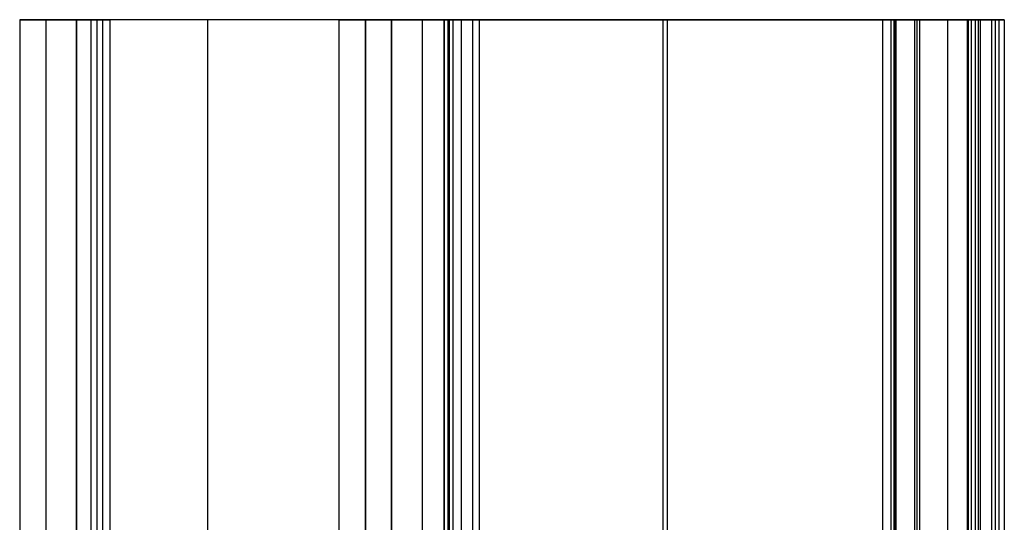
# Model space of a CAD drawing. Header units: millimetres. Extents: x -40 to 73, y -225 to 0.
# Tile 3 of 3: x -40 to 73, y -57 to 0. Entities that reach past the tile are written whole.
import ezdxf

# ---------------------------------------------------------------- set-up
doc = ezdxf.new("R2010")
doc.units = ezdxf.units.MM
doc.header["$MEASUREMENT"] = 0
doc.layers.add('Predefinito', color=5, linetype='Continuous')

msp = doc.modelspace()

# ---------------------------------------------------------------- linework, layer by layer
at = {"layer": 'Predefinito'}
for points in [[(-39.5, 0), (-39.5, -225)], [(-36.5, 0), (-36.5, -225)], [(-3, 0), (-33, 0)], [(-33, 0), (-33, -225)], [(-3, 0), (-33, 0)], [(-33, -225), (-33, 0)], [(-33, 0), (-33, -225)], [(-31.38, 0), (-31.38, -225)], [(-30.69, 0), (-30.69, -225)], [(-29.19, 0), (-29.19, -225)], [(-3, -225), (-3, 0)], [(-3, -225), (-3, 0)], [(0, 0), (0, -225)], [(0, -225), (0, 0)], [(0, 0), (3, 0)], [(3, -225), (3, 0)], [(3, 0), (3, -225)], [(3, 0), (3, -225)], [(3, 0), (3, -225)], [(6.5, 0), (6.5, -225)], [(6.5, 0), (6.5, -225)], [(9, 0), (9, -225)], [(9, 0), (60.02, 0)], [(59.07, 0), (9, 0)], [(9, -225), (9, 0)], [(9.43, 0), (9.43, -225)], [(9.6, -225), (9.6, 0)], [(10, 0), (10, -225)], [(10.93, 0), (10.93, -225)], [(12.26, -225), (12.26, 0)], [(13, 0), (13, -225)], [(59.07, 0), (59.07, -225)], [(60.02, 0), (60.02, -225)], [(60.42, -225), (60.42, 0)], [(62.73, 0), (62.73, -225)], [(70.24, 0), (70.24, -225)], [(71.59, -225), (71.59, 0)], [(72.37, 0), (72.37, -225)], [(73, 0), (73, -225)], [(-33, 0), (-33, -225)], [(-29.99, -225), (-29.99, 0)], [(-18, -225), (-18, 0)], [(-18, -225), (-18, 0)], [(0, -225), (0, 0)], [(3, -225), (3, 0)], [(3, -225), (3, 0)], [(34.03, -225), (34.03, 0)], [(34.51, -225), (34.51, 0)], [(60.53, -225), (60.53, 0)], [(60.63, -225), (60.63, 0)], [(63.03, -225), (63.03, 0)], [(63.34, -225), (63.34, 0)], [(66.5, 0), (66.5, -225)], [(66.5, 0), (66.5, -225)], [(68.74, 0), (68.74, -225)], [(68.88, 0), (68.88, -225)], [(69.27, -225), (69.27, 0)], [(69.66, 0), (69.66, -225)], [(70, 0), (70, -225)], [(71.98, -225), (71.98, 0)]]:
    msp.add_lwpolyline(points, dxfattribs=at)
at = {"layer": 'Predefinito', "extrusion": (0, 1, 0)}
for points in [[(33, 0), (33.1, 0), (33.19, -0.01), (33.29, -0.01), (33.39, -0.02), (33.48, -0.03), (33.58, -0.05), (33.68, -0.07), (33.78, -0.09), (33.87, -0.11), (33.97, -0.14), (34.06, -0.17), (34.16, -0.2), (34.25, -0.23), (34.35, -0.27), (34.44, -0.31), (34.53, -0.35), (34.62, -0.4), (34.71, -0.45), (34.8, -0.5), (34.88, -0.55), (34.97, -0.6), (35.05, -0.66), (35.13, -0.72), (35.21, -0.78), (35.28, -0.85), (35.36, -0.91), (35.43, -0.98), (35.5, -1.05), (35.57, -1.12), (35.63, -1.19), (35.69, -1.26), (35.75, -1.34), (35.81, -1.42), (35.87, -1.49), (35.92, -1.57), (35.98, -1.66), (36.03, -1.74), (36.07, -1.83), (36.12, -1.91), (36.16, -2), (36.21, -2.09), (36.24, -2.19), (36.28, -2.28), (36.31, -2.37), (36.34, -2.47), (36.37, -2.57), (36.4, -2.66), (36.42, -2.76), (36.44, -2.86), (36.46, -2.96), (36.47, -3.06), (36.48, -3.16), (36.49, -3.26), (36.5, -3.36), (36.5, -3.46), (36.5, -3.56), (36.5, -3.66), (36.49, -3.76), (36.48, -3.86), (36.47, -3.95), (36.46, -4.05), (36.44, -4.14), (36.42, -4.24), (36.4, -4.33), (36.38, -4.43), (36.35, -4.52), (36.32, -4.61), (36.29, -4.7), (36.25, -4.8), (36.21, -4.89), (36.17, -4.98), (36.13, -5.07), (36.08, -5.15), (36.04, -5.24), (35.98, -5.33), (35.93, -5.41), (35.88, -5.5), (35.82, -5.58), (35.76, -5.66), (35.69, -5.74), (35.63, -5.81), (35.56, -5.89), (35.49, -5.96), (35.42, -6.03), (35.34, -6.1), (35.27, -6.16), (35.19, -6.23), (35.11, -6.29), (35.03, -6.35), (34.95, -6.4), (34.87, -6.46), (34.79, -6.51), (34.7, -6.56), (34.62, -6.6), (34.53, -6.65), (34.44, -6.69), (34.35, -6.73), (34.27, -6.76), (34.17, -6.8), (34.08, -6.83), (33.99, -6.86), (33.89, -6.88), (33.8, -6.91), (33.7, -6.93), (33.6, -6.95), (33.5, -6.96), (33.4, -6.98), (33.3, -6.99), (33.2, -6.99), (33.1, -7), (33, -7), (32.9, -7), (32.8, -6.99), (32.7, -6.99), (32.6, -6.98), (32.5, -6.96), (32.4, -6.95), (32.3, -6.93), (32.21, -6.91), (32.11, -6.88), (32.01, -6.86), (31.92, -6.83), (31.83, -6.8), (31.73, -6.76), (31.64, -6.73), (31.55, -6.69), (31.47, -6.65), (31.38, -6.6)], [(31.38, -6.6), (31.35, -6.59), (31.32, -6.57), (31.29, -6.56), (31.26, -6.55), (31.23, -6.53), (31.19, -6.52), (31.16, -6.51), (31.13, -6.5), (31.09, -6.49), (31.06, -6.48), (31.02, -6.47), (30.99, -6.46), (30.95, -6.46), (30.92, -6.45), (30.88, -6.45), (30.84, -6.44), (30.81, -6.44), (30.77, -6.44), (30.73, -6.43), (30.69, -6.43), (30.66, -6.43), (30.62, -6.44), (30.58, -6.44), (30.54, -6.44), (30.5, -6.44), (30.46, -6.45), (30.43, -6.46), (30.39, -6.46), (30.35, -6.47), (30.31, -6.48), (30.28, -6.49), (30.24, -6.5), (30.2, -6.51), (30.16, -6.53), (30.13, -6.54), (30.09, -6.56), (30.06, -6.57), (30.02, -6.59), (29.99, -6.61), (29.95, -6.63), (29.92, -6.64), (29.89, -6.66), (29.86, -6.68), (29.83, -6.71), (29.79, -6.73), (29.76, -6.75), (29.74, -6.77), (29.71, -6.8), (29.68, -6.82), (29.65, -6.85), (29.63, -6.87), (29.6, -6.9), (29.58, -6.93), (29.55, -6.95), (29.53, -6.98), (29.51, -7.01), (29.48, -7.04), (29.46, -7.07), (29.44, -7.09), (29.43, -7.12), (29.41, -7.15), (29.39, -7.18), (29.37, -7.21), (29.36, -7.24), (29.34, -7.27), (29.33, -7.3), (29.31, -7.33), (29.3, -7.36), (29.29, -7.39), (29.28, -7.43), (29.26, -7.46), (29.25, -7.49), (29.24, -7.53), (29.23, -7.56), (29.23, -7.6), (29.22, -7.63), (29.21, -7.67), (29.21, -7.7), (29.2, -7.74), (29.2, -7.78), (29.19, -7.82), (29.19, -7.85), (29.19, -7.89), (29.19, -7.93), (29.19, -7.97), (29.19, -8), (29.19, -8.04), (29.2, -8.08), (29.2, -8.12), (29.2, -8.16), (29.21, -8.2), (29.22, -8.23), (29.23, -8.27), (29.24, -8.31), (29.25, -8.35), (29.26, -8.38), (29.27, -8.42), (29.28, -8.46), (29.3, -8.49), (29.31, -8.53), (29.33, -8.56), (29.34, -8.6), (29.36, -8.63), (29.38, -8.67), (29.4, -8.7), (29.42, -8.73), (29.44, -8.76), (29.46, -8.8), (29.48, -8.83), (29.51, -8.86), (29.53, -8.89), (29.55, -8.91), (29.58, -8.94), (29.6, -8.97), (29.63, -9), (29.66, -9.02), (29.68, -9.05), (29.71, -9.07), (29.74, -9.09), (29.76, -9.11), (29.79, -9.14), (29.82, -9.16), (29.85, -9.18), (29.88, -9.2), (29.91, -9.21), (29.94, -9.23), (29.97, -9.25), (29.99, -9.26)], [(-3, 6), (-3, 5.87), (-2.99, 5.73), (-2.99, 5.6), (-2.98, 5.46), (-2.96, 5.32), (-2.94, 5.19), (-2.92, 5.05), (-2.9, 4.91), (-2.87, 4.77), (-2.84, 4.63), (-2.81, 4.49), (-2.77, 4.35), (-2.73, 4.21), (-2.68, 4.07), (-2.63, 3.93), (-2.58, 3.79), (-2.52, 3.65), (-2.46, 3.52), (-2.4, 3.38), (-2.33, 3.24), (-2.26, 3.11), (-2.18, 2.98), (-2.1, 2.85), (-2.02, 2.72), (-1.94, 2.59), (-1.85, 2.46), (-1.75, 2.34), (-1.66, 2.22), (-1.56, 2.1), (-1.46, 1.98), (-1.35, 1.87), (-1.24, 1.76), (-1.13, 1.65), (-1.02, 1.54), (-0.9, 1.44), (-0.78, 1.34), (-0.66, 1.25), (-0.54, 1.15), (-0.41, 1.06), (-0.28, 0.98), (-0.15, 0.9), (-0.02, 0.82), (0.11, 0.74), (0.24, 0.67), (0.38, 0.6), (0.52, 0.54), (0.65, 0.48), (0.79, 0.42), (0.93, 0.37), (1.07, 0.32), (1.21, 0.27), (1.35, 0.23), (1.49, 0.19), (1.63, 0.16), (1.77, 0.13), (1.91, 0.1), (2.05, 0.08), (2.19, 0.06), (2.32, 0.04), (2.46, 0.02), (2.6, 0.01), (2.73, 0.01), (2.87, 0), (3, 0)], [(3, 3), (2.93, 3), (2.87, 3), (2.8, 3.01), (2.73, 3.01), (2.66, 3.02), (2.59, 3.03), (2.52, 3.04), (2.45, 3.05), (2.38, 3.06), (2.31, 3.08), (2.24, 3.1), (2.17, 3.12), (2.1, 3.14), (2.03, 3.16), (1.97, 3.18), (1.9, 3.21), (1.83, 3.24), (1.76, 3.27), (1.69, 3.3), (1.62, 3.34), (1.56, 3.37), (1.49, 3.41), (1.42, 3.45), (1.36, 3.49), (1.29, 3.53), (1.23, 3.58), (1.17, 3.62), (1.11, 3.67), (1.05, 3.72), (0.99, 3.77), (0.93, 3.82), (0.88, 3.88), (0.82, 3.93), (0.77, 3.99), (0.72, 4.05), (0.67, 4.11), (0.62, 4.17), (0.58, 4.23), (0.53, 4.29), (0.49, 4.36), (0.45, 4.42), (0.41, 4.49), (0.37, 4.56), (0.34, 4.62), (0.3, 4.69), (0.27, 4.76), (0.24, 4.83), (0.21, 4.9), (0.18, 4.97), (0.16, 5.03), (0.14, 5.1), (0.12, 5.17), (0.1, 5.24), (0.08, 5.31), (0.06, 5.38), (0.05, 5.45), (0.04, 5.52), (0.03, 5.59), (0.02, 5.66), (0.01, 5.73), (0.01, 5.8), (0, 5.87), (0, 5.93), (0, 6)], [(-12.26, 300.49), (-12.36, 300.7), (-12.46, 300.9), (-12.55, 301.11), (-12.62, 301.32), (-12.7, 301.54), (-12.76, 301.76), (-12.82, 301.97), (-12.87, 302.2), (-12.91, 302.42), (-12.94, 302.64), (-12.97, 302.87), (-12.99, 303.09), (-13, 303.32), (-13, 303.54), (-12.99, 303.77), (-12.98, 304), (-12.96, 304.22), (-12.93, 304.45), (-12.89, 304.67), (-12.85, 304.89), (-12.8, 305.11), (-12.74, 305.33), (-12.67, 305.55), (-12.59, 305.76), (-12.51, 305.97), (-12.42, 306.18), (-12.33, 306.38), (-12.22, 306.59), (-12.11, 306.78), (-11.99, 306.98), (-11.87, 307.16), (-11.74, 307.35), (-11.6, 307.53), (-11.46, 307.7), (-11.31, 307.87), (-11.15, 308.04), (-10.99, 308.2), (-10.82, 308.35), (-10.65, 308.5), (-10.48, 308.64), (-10.3, 308.78), (-10.11, 308.91), (-9.92, 309.03), (-9.72, 309.14), (-9.53, 309.25), (-9.32, 309.35), (-9.12, 309.45), (-8.91, 309.54), (-8.7, 309.62), (-8.48, 309.69), (-8.27, 309.76), (-8.05, 309.81), (-7.83, 309.86), (-7.6, 309.91), (-7.38, 309.94), (-7.16, 309.97), (-6.93, 309.99), (-6.7, 310), (-6.48, 310), (-6.25, 310), (-6.03, 309.98), (-5.8, 309.96), (-5.58, 309.93), (-5.35, 309.9), (-5.13, 309.85), (-4.91, 309.8), (-4.69, 309.74), (-4.47, 309.68), (-4.26, 309.6), (-4.05, 309.52), (-3.84, 309.43), (-3.64, 309.34), (-3.43, 309.23), (-3.24, 309.12), (-3.04, 309), (-2.85, 308.88), (-2.67, 308.75), (-2.49, 308.61), (-2.31, 308.47), (-2.14, 308.32), (-1.98, 308.17), (-1.82, 308.01), (-1.66, 307.84), (-1.51, 307.67), (-1.37, 307.49), (-1.24, 307.31), (-1.11, 307.13), (-0.98, 306.94), (-0.87, 306.74), (-0.76, 306.55), (-0.65, 306.34), (-0.56, 306.14), (-0.47, 305.93), (-0.39, 305.72), (-0.32, 305.5), (-0.25, 305.29), (-0.19, 305.07), (-0.14, 304.85), (-0.1, 304.63), (-0.06, 304.4), (-0.04, 304.18), (-0.02, 303.95), (0, 303.73), (0, 303.5)], [(-3, 29), (-3, 28.8), (-3.01, 28.59), (-3.03, 28.39), (-3.06, 28.18), (-3.09, 27.98), (-3.13, 27.78), (-3.17, 27.58), (-3.22, 27.38), (-3.28, 27.18), (-3.35, 26.99), (-3.42, 26.8), (-3.5, 26.61), (-3.58, 26.42), (-3.67, 26.24), (-3.77, 26.06), (-3.87, 25.88), (-3.98, 25.71), (-4.1, 25.54), (-4.22, 25.37), (-4.35, 25.21), (-4.48, 25.06), (-4.61, 24.9), (-4.76, 24.76), (-4.9, 24.61), (-5.06, 24.48), (-5.21, 24.35), (-5.37, 24.22), (-5.54, 24.1), (-5.71, 23.98), (-5.88, 23.87), (-6.06, 23.77), (-6.24, 23.67), (-6.42, 23.58), (-6.61, 23.5), (-6.8, 23.42), (-6.99, 23.35), (-7.18, 23.28), (-7.38, 23.22), (-7.58, 23.17), (-7.78, 23.13), (-7.98, 23.09), (-8.18, 23.06), (-8.39, 23.03), (-8.59, 23.01), (-8.8, 23), (-9, 23)], [(-9, 20), (-8.87, 20), (-8.73, 19.99), (-8.6, 19.99), (-8.46, 19.98), (-8.32, 19.96), (-8.19, 19.94), (-8.05, 19.92), (-7.91, 19.9), (-7.77, 19.87), (-7.63, 19.84), (-7.49, 19.81), (-7.35, 19.77), (-7.21, 19.73), (-7.07, 19.68), (-6.93, 19.63), (-6.79, 19.58), (-6.65, 19.52), (-6.52, 19.46), (-6.38, 19.4), (-6.24, 19.33), (-6.11, 19.26), (-5.98, 19.18), (-5.85, 19.1), (-5.72, 19.02), (-5.59, 18.94), (-5.46, 18.85), (-5.34, 18.75), (-5.22, 18.66), (-5.1, 18.56), (-4.98, 18.46), (-4.87, 18.35), (-4.76, 18.24), (-4.65, 18.13), (-4.54, 18.02), (-4.44, 17.9), (-4.34, 17.78), (-4.25, 17.66), (-4.15, 17.54), (-4.06, 17.41), (-3.98, 17.28), (-3.9, 17.15), (-3.82, 17.02), (-3.74, 16.89), (-3.67, 16.76), (-3.6, 16.62), (-3.54, 16.48), (-3.48, 16.35), (-3.42, 16.21), (-3.37, 16.07), (-3.32, 15.93), (-3.27, 15.79), (-3.23, 15.65), (-3.19, 15.51), (-3.16, 15.37), (-3.13, 15.23), (-3.1, 15.09), (-3.08, 14.95), (-3.06, 14.81), (-3.04, 14.68), (-3.02, 14.54), (-3.01, 14.4), (-3.01, 14.27), (-3, 14.13), (-3, 14)], [(-9.6, 301.88), (-9.65, 301.97), (-9.69, 302.05), (-9.73, 302.14), (-9.76, 302.23), (-9.8, 302.33), (-9.83, 302.42), (-9.86, 302.51), (-9.88, 302.61), (-9.91, 302.71), (-9.93, 302.8), (-9.95, 302.9), (-9.96, 303), (-9.98, 303.1), (-9.99, 303.2), (-9.99, 303.3), (-10, 303.4), (-10, 303.5), (-10, 303.6), (-9.99, 303.7), (-9.99, 303.8), (-9.98, 303.9), (-9.96, 304), (-9.95, 304.1), (-9.93, 304.2), (-9.91, 304.3), (-9.88, 304.39), (-9.86, 304.49), (-9.83, 304.58), (-9.8, 304.67), (-9.76, 304.77), (-9.73, 304.85), (-9.69, 304.94), (-9.65, 305.03), (-9.6, 305.12), (-9.56, 305.2), (-9.51, 305.29), (-9.46, 305.37), (-9.4, 305.45), (-9.35, 305.53), (-9.29, 305.61), (-9.23, 305.69), (-9.16, 305.77), (-9.1, 305.84), (-9.03, 305.92), (-8.96, 305.99), (-8.89, 306.06), (-8.81, 306.13), (-8.74, 306.19), (-8.66, 306.26), (-8.58, 306.32), (-8.5, 306.38), (-8.41, 306.43), (-8.33, 306.48), (-8.24, 306.54), (-8.15, 306.58), (-8.07, 306.63), (-7.98, 306.67), (-7.89, 306.71), (-7.8, 306.75), (-7.7, 306.79), (-7.61, 306.82), (-7.52, 306.85), (-7.43, 306.88), (-7.33, 306.9), (-7.24, 306.92), (-7.14, 306.94), (-7.05, 306.96), (-6.95, 306.97), (-6.86, 306.98), (-6.76, 306.99), (-6.66, 307), (-6.56, 307), (-6.46, 307), (-6.36, 307), (-6.26, 306.99), (-6.16, 306.98), (-6.06, 306.97), (-5.96, 306.96), (-5.86, 306.94), (-5.76, 306.92), (-5.66, 306.9), (-5.57, 306.87), (-5.47, 306.84), (-5.37, 306.81), (-5.28, 306.78), (-5.19, 306.74), (-5.09, 306.71), (-5, 306.66), (-4.91, 306.62), (-4.83, 306.57), (-4.74, 306.53), (-4.66, 306.48), (-4.57, 306.42), (-4.49, 306.37), (-4.42, 306.31), (-4.34, 306.25), (-4.26, 306.19), (-4.19, 306.13), (-4.12, 306.07), (-4.05, 306), (-3.98, 305.93), (-3.91, 305.86), (-3.85, 305.78), (-3.78, 305.71), (-3.72, 305.63), (-3.66, 305.55), (-3.6, 305.47), (-3.55, 305.38), (-3.5, 305.3), (-3.45, 305.21), (-3.4, 305.12), (-3.35, 305.03), (-3.31, 304.94), (-3.27, 304.85), (-3.23, 304.75), (-3.2, 304.66), (-3.17, 304.56), (-3.14, 304.47), (-3.11, 304.37), (-3.09, 304.28), (-3.07, 304.18), (-3.05, 304.08), (-3.03, 303.98), (-3.02, 303.89), (-3.01, 303.79), (-3.01, 303.69), (-3, 303.6), (-3, 303.5)], [(-12.26, 300.49), (-12.25, 300.47), (-12.23, 300.44), (-12.21, 300.41), (-12.2, 300.38), (-12.18, 300.35), (-12.16, 300.32), (-12.14, 300.29), (-12.11, 300.26), (-12.09, 300.24), (-12.07, 300.21), (-12.05, 300.18), (-12.02, 300.16), (-12, 300.13), (-11.97, 300.1), (-11.94, 300.08), (-11.91, 300.05), (-11.89, 300.03), (-11.86, 300.01), (-11.83, 299.98), (-11.8, 299.96), (-11.76, 299.94), (-11.73, 299.92), (-11.7, 299.9), (-11.67, 299.88), (-11.63, 299.86), (-11.6, 299.84), (-11.56, 299.83), (-11.53, 299.81), (-11.49, 299.8), (-11.46, 299.78), (-11.42, 299.77), (-11.38, 299.76), (-11.35, 299.75), (-11.31, 299.74), (-11.27, 299.73), (-11.23, 299.72), (-11.2, 299.71), (-11.16, 299.7), (-11.12, 299.7), (-11.08, 299.7), (-11.04, 299.69), (-11, 299.69), (-10.97, 299.69), (-10.93, 299.69), (-10.89, 299.69), (-10.85, 299.69), (-10.82, 299.69), (-10.78, 299.7), (-10.74, 299.7), (-10.7, 299.71), (-10.67, 299.71), (-10.63, 299.72), (-10.6, 299.73), (-10.56, 299.73), (-10.53, 299.74), (-10.49, 299.75), (-10.46, 299.76), (-10.43, 299.78), (-10.39, 299.79), (-10.36, 299.8), (-10.33, 299.81), (-10.3, 299.83), (-10.27, 299.84), (-10.24, 299.86), (-10.21, 299.87), (-10.18, 299.89), (-10.15, 299.91), (-10.12, 299.93), (-10.09, 299.94), (-10.07, 299.96), (-10.04, 299.98), (-10.01, 300.01), (-9.98, 300.03), (-9.95, 300.05), (-9.93, 300.08), (-9.9, 300.1), (-9.87, 300.13), (-9.85, 300.15), (-9.82, 300.18), (-9.8, 300.21), (-9.77, 300.24), (-9.75, 300.26), (-9.73, 300.29), (-9.71, 300.33), (-9.68, 300.36), (-9.66, 300.39), (-9.64, 300.42), (-9.63, 300.45), (-9.61, 300.49), (-9.59, 300.52), (-9.57, 300.56), (-9.56, 300.59), (-9.54, 300.63), (-9.53, 300.66), (-9.51, 300.7), (-9.5, 300.74), (-9.49, 300.78), (-9.48, 300.81), (-9.47, 300.85), (-9.46, 300.89), (-9.46, 300.93), (-9.45, 300.96), (-9.44, 301), (-9.44, 301.04), (-9.44, 301.08), (-9.44, 301.12), (-9.43, 301.16), (-9.43, 301.19), (-9.43, 301.23), (-9.44, 301.27), (-9.44, 301.31), (-9.44, 301.34), (-9.45, 301.38), (-9.45, 301.42), (-9.46, 301.45), (-9.46, 301.49), (-9.47, 301.52), (-9.48, 301.56), (-9.49, 301.59), (-9.5, 301.63), (-9.51, 301.66), (-9.52, 301.69), (-9.53, 301.73), (-9.55, 301.76), (-9.56, 301.79), (-9.57, 301.82), (-9.59, 301.85), (-9.6, 301.88)], [(-60.42, 19.14), (-60.4, 19.19), (-60.38, 19.23), (-60.35, 19.28), (-60.32, 19.32), (-60.29, 19.36), (-60.28, 19.39), (-60.26, 19.41), (-60.25, 19.43), (-60.23, 19.45), (-60.21, 19.47), (-60.2, 19.49), (-60.18, 19.51), (-60.16, 19.53), (-60.14, 19.55), (-60.12, 19.57), (-60.1, 19.58), (-60.09, 19.6), (-60.07, 19.62), (-60.04, 19.64), (-60.02, 19.66), (-60, 19.67), (-59.98, 19.69), (-59.96, 19.71), (-59.94, 19.72), (-59.92, 19.74), (-59.89, 19.75), (-59.87, 19.77), (-59.85, 19.78), (-59.82, 19.8), (-59.8, 19.81), (-59.78, 19.82), (-59.75, 19.83), (-59.73, 19.85), (-59.7, 19.86), (-59.68, 19.87), (-59.65, 19.88), (-59.63, 19.89), (-59.6, 19.9), (-59.58, 19.91), (-59.55, 19.92), (-59.53, 19.93), (-59.5, 19.94), (-59.48, 19.94), (-59.45, 19.95), (-59.43, 19.96), (-59.4, 19.96), (-59.38, 19.97), (-59.35, 19.97), (-59.32, 19.98), (-59.27, 19.99), (-59.22, 19.99), (-59.17, 20), (-59.12, 20), (-59.07, 20)], [(-60.02, 23), (-60.12, 23), (-60.22, 22.99), (-60.32, 22.98), (-60.42, 22.97), (-60.53, 22.96), (-60.58, 22.95), (-60.63, 22.94), (-60.68, 22.93), (-60.73, 22.91), (-60.78, 22.9), (-60.84, 22.89), (-60.89, 22.87), (-60.94, 22.86), (-60.99, 22.84), (-61.04, 22.82), (-61.09, 22.8), (-61.14, 22.78), (-61.19, 22.76), (-61.24, 22.74), (-61.29, 22.72), (-61.34, 22.69), (-61.39, 22.67), (-61.43, 22.64), (-61.48, 22.62), (-61.53, 22.59), (-61.57, 22.56), (-61.62, 22.54), (-61.67, 22.51), (-61.71, 22.48), (-61.76, 22.44), (-61.8, 22.41), (-61.84, 22.38), (-61.89, 22.35), (-61.93, 22.31), (-61.97, 22.28), (-62.01, 22.24), (-62.05, 22.21), (-62.09, 22.17), (-62.13, 22.13), (-62.17, 22.09), (-62.2, 22.06), (-62.24, 22.02), (-62.27, 21.98), (-62.31, 21.94), (-62.34, 21.9), (-62.38, 21.85), (-62.41, 21.81), (-62.44, 21.77), (-62.47, 21.73), (-62.53, 21.64), (-62.58, 21.55), (-62.64, 21.47), (-62.68, 21.38), (-62.73, 21.29)], [(-72.37, 24.29), (-72.43, 24.15), (-72.49, 24.02), (-72.55, 23.89), (-72.6, 23.75), (-72.65, 23.61), (-72.7, 23.46), (-72.74, 23.32), (-72.78, 23.17), (-72.82, 23.02), (-72.85, 22.87), (-72.89, 22.72), (-72.91, 22.56), (-72.94, 22.41), (-72.96, 22.25), (-72.97, 22.09), (-72.99, 21.93), (-72.99, 21.77), (-73, 21.6), (-73, 21.44), (-73, 21.28), (-72.99, 21.11), (-72.98, 20.95), (-72.96, 20.78), (-72.94, 20.62), (-72.92, 20.45), (-72.89, 20.29), (-72.85, 20.12), (-72.82, 19.96), (-72.77, 19.8), (-72.73, 19.64), (-72.68, 19.48), (-72.62, 19.32), (-72.56, 19.16), (-72.5, 19), (-72.43, 18.85), (-72.36, 18.7), (-72.29, 18.55), (-72.21, 18.4), (-72.13, 18.25), (-72.05, 18.11), (-71.96, 17.97), (-71.86, 17.83), (-71.77, 17.69), (-71.67, 17.56), (-71.57, 17.43), (-71.47, 17.31), (-71.36, 17.18), (-71.25, 17.06), (-71.14, 16.95), (-71.03, 16.84), (-70.91, 16.73), (-70.79, 16.62), (-70.67, 16.52), (-70.55, 16.42), (-70.43, 16.32), (-70.31, 16.23), (-70.18, 16.14), (-70.06, 16.06), (-69.93, 15.98), (-69.8, 15.9), (-69.67, 15.83), (-69.54, 15.76), (-69.42, 15.69), (-69.29, 15.63), (-69.15, 15.57), (-69.02, 15.51), (-68.89, 15.45), (-68.75, 15.4), (-68.61, 15.35), (-68.46, 15.3), (-68.32, 15.26), (-68.17, 15.22), (-68.02, 15.18), (-67.87, 15.15), (-67.72, 15.11), (-67.56, 15.09), (-67.41, 15.06), (-67.25, 15.04), (-67.09, 15.03), (-66.93, 15.01), (-66.77, 15.01), (-66.6, 15), (-66.44, 15), (-66.28, 15), (-66.11, 15.01), (-65.95, 15.02), (-65.78, 15.04), (-65.62, 15.06), (-65.45, 15.08), (-65.29, 15.11), (-65.12, 15.15), (-64.96, 15.18), (-64.8, 15.23), (-64.64, 15.27), (-64.48, 15.32), (-64.32, 15.38), (-64.16, 15.44), (-64, 15.5), (-63.85, 15.57), (-63.7, 15.64), (-63.55, 15.71), (-63.4, 15.79), (-63.25, 15.87), (-63.11, 15.95), (-62.97, 16.04), (-62.83, 16.14), (-62.69, 16.23), (-62.56, 16.33), (-62.43, 16.43), (-62.31, 16.53), (-62.18, 16.64), (-62.06, 16.75), (-61.95, 16.86), (-61.84, 16.97), (-61.73, 17.09), (-61.62, 17.21), (-61.52, 17.33), (-61.42, 17.45), (-61.32, 17.57), (-61.23, 17.69), (-61.14, 17.82), (-61.06, 17.94), (-60.98, 18.07), (-60.9, 18.2), (-60.83, 18.33), (-60.76, 18.46), (-60.69, 18.58), (-60.63, 18.71)], [(-62.73, 21.29), (-63.34, 20)], [(-71.59, 25.93), (-72.37, 24.29)], [(29.99, -9.26), (30.15, -9.34), (30.32, -9.42), (30.48, -9.49), (30.65, -9.56), (30.82, -9.62), (30.99, -9.68), (31.17, -9.74), (31.35, -9.79), (31.53, -9.83), (31.71, -9.87), (31.89, -9.9), (32.07, -9.93), (32.26, -9.96), (32.45, -9.98), (32.63, -9.99), (32.82, -10), (33.01, -10), (33.19, -10), (33.38, -9.99), (33.57, -9.98), (33.75, -9.96), (33.94, -9.93), (34.12, -9.9), (34.3, -9.87), (34.48, -9.83), (34.66, -9.78), (34.83, -9.74), (35.01, -9.68), (35.18, -9.62), (35.35, -9.56), (35.52, -9.49), (35.68, -9.42), (35.84, -9.35), (36, -9.27), (36.16, -9.18), (36.32, -9.09), (36.47, -8.99), (36.63, -8.89), (36.78, -8.79), (36.93, -8.68), (37.07, -8.57), (37.21, -8.45), (37.35, -8.33), (37.49, -8.2), (37.62, -8.07), (37.75, -7.93), (37.88, -7.8), (38, -7.65), (38.12, -7.51), (38.23, -7.36), (38.34, -7.21), (38.44, -7.05), (38.54, -6.89), (38.64, -6.73), (38.73, -6.57), (38.81, -6.41), (38.89, -6.24), (38.97, -6.07), (39.04, -5.91), (39.1, -5.73), (39.16, -5.56), (39.22, -5.39), (39.27, -5.22), (39.31, -5.05), (39.35, -4.87), (39.39, -4.7), (39.42, -4.52), (39.45, -4.34), (39.47, -4.16), (39.48, -3.98), (39.49, -3.79), (39.5, -3.61), (39.5, -3.42), (39.49, -3.24), (39.48, -3.05), (39.47, -2.87), (39.45, -2.68), (39.42, -2.5), (39.39, -2.31), (39.35, -2.13), (39.31, -1.95), (39.26, -1.77), (39.21, -1.59), (39.15, -1.41), (39.09, -1.23), (39.02, -1.06), (38.95, -0.89), (38.88, -0.72), (38.79, -0.56), (38.71, -0.39), (38.62, -0.23), (38.53, -0.08), (38.43, 0.08), (38.33, 0.22), (38.22, 0.37), (38.11, 0.51), (38, 0.65), (37.89, 0.79), (37.76, 0.92), (37.64, 1.05), (37.51, 1.18), (37.38, 1.31), (37.24, 1.43), (37.1, 1.55), (36.95, 1.66), (36.8, 1.77), (36.65, 1.88), (36.5, 1.98), (36.34, 2.08), (36.18, 2.17), (36.01, 2.26), (35.84, 2.35), (35.67, 2.42), (35.5, 2.5), (35.33, 2.57), (35.15, 2.63), (34.98, 2.69), (34.8, 2.75), (34.62, 2.79), (34.44, 2.84), (34.26, 2.88), (34.08, 2.91), (33.9, 2.94), (33.72, 2.96), (33.54, 2.98), (33.36, 2.99), (33.18, 3), (33, 3)], [(-60.63, 18.71), (-60.42, 19.14)], [(-63.34, 20), (-63.37, 19.93), (-63.41, 19.86), (-63.45, 19.79), (-63.49, 19.72), (-63.53, 19.65), (-63.57, 19.58), (-63.62, 19.52), (-63.66, 19.45), (-63.71, 19.38), (-63.76, 19.32), (-63.82, 19.25), (-63.87, 19.19), (-63.93, 19.12), (-63.99, 19.06), (-64.05, 19), (-64.11, 18.94), (-64.18, 18.88), (-64.24, 18.83), (-64.31, 18.77), (-64.38, 18.72), (-64.45, 18.66), (-64.52, 18.61), (-64.6, 18.56), (-64.67, 18.51), (-64.75, 18.47), (-64.83, 18.42), (-64.91, 18.38), (-64.99, 18.34), (-65.07, 18.3), (-65.16, 18.27), (-65.24, 18.23), (-65.32, 18.2), (-65.41, 18.17), (-65.5, 18.15), (-65.58, 18.12), (-65.67, 18.1), (-65.76, 18.08), (-65.85, 18.06), (-65.94, 18.05), (-66.03, 18.03), (-66.11, 18.02), (-66.2, 18.01), (-66.29, 18.01), (-66.38, 18), (-66.47, 18), (-66.56, 18), (-66.64, 18), (-66.73, 18.01), (-66.82, 18.01), (-66.9, 18.02), (-66.99, 18.03), (-67.07, 18.05), (-67.16, 18.06), (-67.24, 18.08), (-67.32, 18.1), (-67.4, 18.12), (-67.48, 18.14), (-67.56, 18.16), (-67.63, 18.19), (-67.71, 18.22), (-67.78, 18.24), (-67.86, 18.27), (-67.93, 18.31), (-68, 18.34), (-68.07, 18.37), (-68.14, 18.41), (-68.21, 18.45), (-68.28, 18.49), (-68.35, 18.53), (-68.42, 18.57), (-68.48, 18.62), (-68.55, 18.66), (-68.62, 18.71), (-68.68, 18.76), (-68.75, 18.82), (-68.81, 18.87), (-68.88, 18.93), (-68.94, 18.99), (-69, 19.05), (-69.06, 19.11), (-69.12, 19.18), (-69.17, 19.24), (-69.23, 19.31), (-69.28, 19.38), (-69.34, 19.45), (-69.39, 19.52), (-69.44, 19.6), (-69.49, 19.67), (-69.53, 19.75), (-69.58, 19.83), (-69.62, 19.91), (-69.66, 19.99), (-69.7, 20.07), (-69.73, 20.16), (-69.77, 20.24), (-69.8, 20.32), (-69.83, 20.41), (-69.85, 20.5), (-69.88, 20.58), (-69.9, 20.67), (-69.92, 20.76), (-69.94, 20.85), (-69.95, 20.94), (-69.97, 21.03), (-69.98, 21.11), (-69.99, 21.2), (-69.99, 21.29), (-70, 21.38), (-70, 21.47), (-70, 21.56), (-70, 21.64), (-69.99, 21.73), (-69.99, 21.82), (-69.98, 21.9), (-69.97, 21.99), (-69.95, 22.07), (-69.94, 22.16), (-69.92, 22.24), (-69.9, 22.32), (-69.88, 22.4), (-69.86, 22.48), (-69.84, 22.56), (-69.81, 22.63), (-69.78, 22.71), (-69.76, 22.78), (-69.73, 22.86), (-69.69, 22.93), (-69.66, 23)], [(-68.88, 24.64), (-68.87, 24.67), (-68.85, 24.71), (-68.84, 24.74), (-68.83, 24.77), (-68.82, 24.8), (-68.81, 24.83), (-68.8, 24.87), (-68.79, 24.9), (-68.78, 24.94), (-68.77, 24.97), (-68.76, 25.01), (-68.76, 25.04), (-68.75, 25.08), (-68.75, 25.11), (-68.74, 25.15), (-68.74, 25.19), (-68.74, 25.23), (-68.74, 25.26), (-68.74, 25.3), (-68.74, 25.34), (-68.74, 25.38), (-68.74, 25.41), (-68.75, 25.45), (-68.75, 25.49), (-68.76, 25.53), (-68.76, 25.57), (-68.77, 25.61), (-68.78, 25.64), (-68.79, 25.68), (-68.8, 25.72), (-68.81, 25.75), (-68.82, 25.79), (-68.84, 25.83), (-68.85, 25.86), (-68.87, 25.9), (-68.88, 25.93), (-68.9, 25.97), (-68.92, 26), (-68.94, 26.04), (-68.96, 26.07), (-68.98, 26.1), (-69, 26.13), (-69.02, 26.17), (-69.04, 26.2), (-69.07, 26.23), (-69.09, 26.26), (-69.12, 26.28), (-69.14, 26.31), (-69.17, 26.34), (-69.19, 26.36), (-69.22, 26.39), (-69.25, 26.41), (-69.27, 26.44), (-69.3, 26.46), (-69.33, 26.48), (-69.36, 26.5), (-69.39, 26.52), (-69.42, 26.54), (-69.45, 26.56), (-69.48, 26.58), (-69.5, 26.6), (-69.53, 26.61), (-69.56, 26.63), (-69.59, 26.64), (-69.62, 26.66), (-69.66, 26.67), (-69.69, 26.68), (-69.72, 26.7), (-69.75, 26.71), (-69.78, 26.72), (-69.82, 26.73), (-69.85, 26.74), (-69.89, 26.75), (-69.92, 26.75), (-69.96, 26.76), (-69.99, 26.77), (-70.03, 26.77), (-70.06, 26.78), (-70.1, 26.78), (-70.14, 26.78), (-70.18, 26.79), (-70.21, 26.79), (-70.25, 26.79), (-70.29, 26.79), (-70.33, 26.78), (-70.36, 26.78), (-70.4, 26.78), (-70.44, 26.77), (-70.48, 26.77), (-70.52, 26.76), (-70.55, 26.75), (-70.59, 26.74), (-70.63, 26.74), (-70.67, 26.72), (-70.7, 26.71), (-70.74, 26.7), (-70.78, 26.69), (-70.81, 26.67), (-70.85, 26.66), (-70.88, 26.64), (-70.92, 26.62), (-70.95, 26.61), (-70.99, 26.59), (-71.02, 26.57), (-71.05, 26.55), (-71.08, 26.53), (-71.12, 26.5), (-71.15, 26.48), (-71.18, 26.46), (-71.2, 26.43), (-71.23, 26.41), (-71.26, 26.38), (-71.29, 26.36), (-71.31, 26.33), (-71.34, 26.31), (-71.36, 26.28), (-71.39, 26.25), (-71.41, 26.22), (-71.43, 26.19), (-71.45, 26.17), (-71.47, 26.14), (-71.49, 26.11), (-71.51, 26.08), (-71.53, 26.05), (-71.55, 26.02), (-71.56, 25.99), (-71.58, 25.96), (-71.59, 25.93)], [(-69.66, 23), (-68.88, 24.64)]]:
    msp.add_lwpolyline(points, dxfattribs=at)
at = {"layer": 'Predefinito', "extrusion": (1, 0, 0)}
for points in [[(0, 303.5), (0, 6)], [(0, 29), (0, 303.5)], [(0, 14), (0, 6)], [(0, 20), (0, 23)]]:
    msp.add_lwpolyline(points, dxfattribs=at)

doc.saveas('drawing.dxf')
